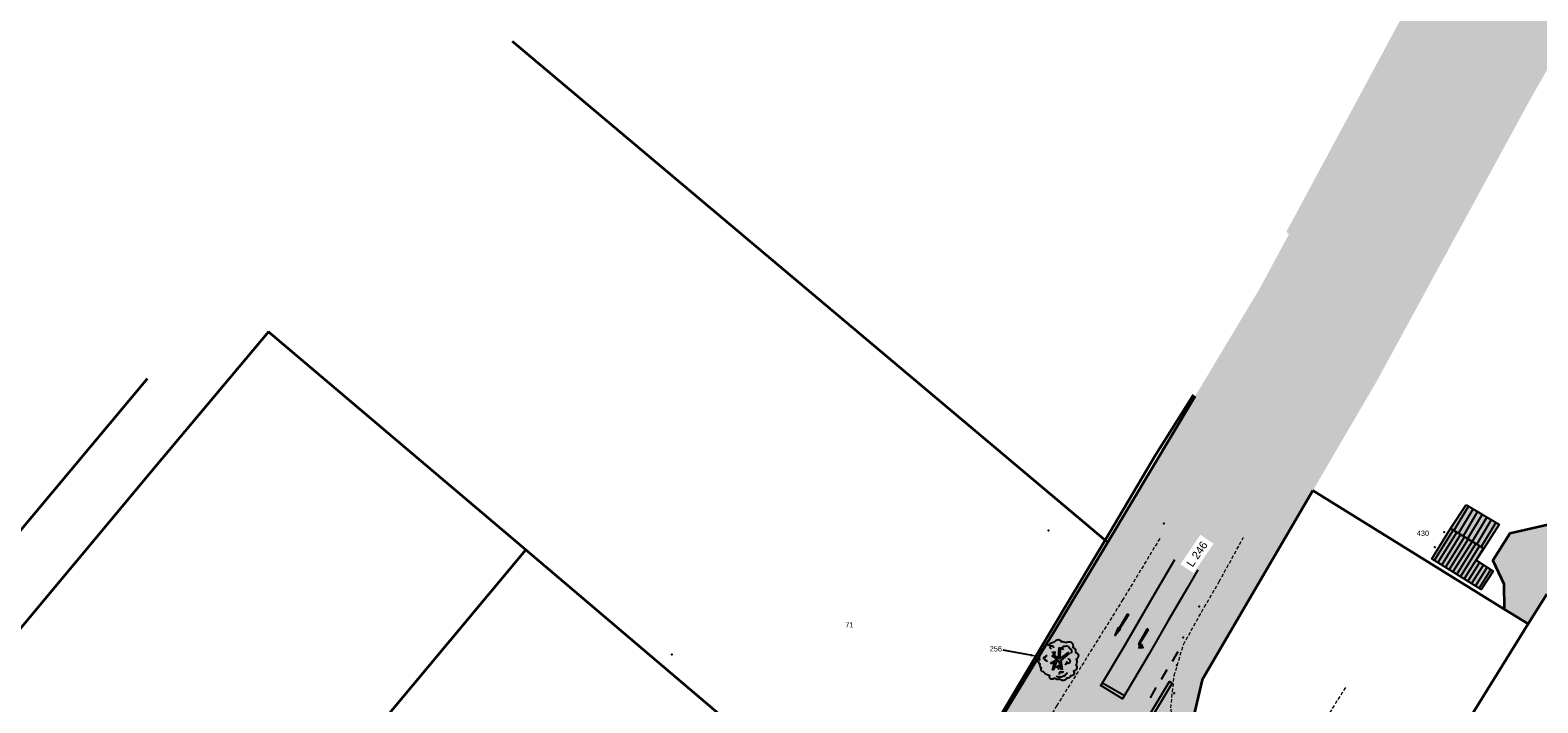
# Model space of a CAD drawing. Header units: metres. Extents: x 32314623 to 32316932, y 5614378 to 5615384.
# Tile 26 of 35: x 32315984 to 32316198, y 5615064 to 5615159. Entities that reach past the tile are written whole.
import ezdxf
from ezdxf import colors
from ezdxf.entities.mleader import LeaderData, LeaderLine
from ezdxf.math import Vec2, Vec3

# ---------------------------------------------------------------- set-up
doc = ezdxf.new("R2010")
doc.units = ezdxf.units.M
for name, pattern in [('1', [0]), ('12', [0]), ('20', [1.5, 0.5, -0.25, 0.5, -0.25]), ('3', [0]), ('412', [0])]:
    doc.linetypes.add(name, pattern=pattern)
doc.layers.get('0').update_dxf_attribs({"color": 1, "linetype": 'CONTINUOUS'})
for name, color, linetype in [('alte Gebäude', 7, 'CONTINUOUS'), ('alte Grenzen', 7, 'CONTINUOUS'), ('altes Gebäude Füllung', 7, 'CONTINUOUS'), ('Bäume Stäucher', 7, 'CONTINUOUS'), ('Diverses', 7, 'CONTINUOUS'), ('Ebene 1', 7, 'CONTINUOUS'), ('Fahrbahn', 7, 'CONTINUOUS'), ('Flurstücksnummer - Straßenname', 7, 'CONTINUOUS'), ('Gebäudeschraffur', 7, 'CONTINUOUS'), ('Straßenbestandspläne', 7, 'CONTINUOUS'), ('Texte zu Fahrbahn - Toptexte', 7, 'CONTINUOUS'), ('vorhandene Straße', 7, 'CONTINUOUS')]:
    doc.layers.add(name, color=color, linetype=linetype)
doc.styles.add('Flurstücksnummer', font='Arial.ttf')
doc.styles.add('Straßenname', font='Arial.ttf')

# ---------------------------------------------------------------- blocks, each defined once
blk = doc.blocks.new('S175', base_point=(-0.05, 0.125))
at = {"color": 0, "lineweight": -2}
for points in [[(-0.065, 0.09), (-0.065, 0.27), (-0.205, 0.18)], [(-0.07, 0.1), (-0.07, 0.255), (-0.195, 0.18)], [(-0.075, 0.11), (-0.075, 0.245), (-0.185, 0.18)], [(-0.08, 0.12), (-0.175, 0.18), (-0.08, 0.235)], [(-0.085, 0.13), (-0.165, 0.18), (-0.085, 0.225)], [(-0.09, 0.14), (-0.155, 0.18), (-0.09, 0.215)], [(-0.095, 0.15), (-0.095, 0.205), (-0.145, 0.18)], [(-0.1, 0.16), (-0.1, 0.195), (-0.135, 0.18)], [(-0.105, 0.17), (-0.105, 0.185), (-0.125, 0.18)]]:
    blk.add_lwpolyline(points, close=True, dxfattribs=at)
for points in [[(-0.105, 0.18), (-0.115, 0.18)], [(-0.015, -0.495), (-0.005, 0.13), (-0.02, -0.5)], [(-0.005, -0.5), (0, 0.13), (-0.01, -0.5)], [(0.005, 0.13), (0.02, -0.5)]]:
    blk.add_lwpolyline(points, dxfattribs=at)
for points in [[(0.025, -0.5), (0.01, 0.13, 0.500407), (-0.065, 0.19)], [(0.005, 0.13), (0.015, -0.5), (0.01, -0.5), (0.005, 0.13, 0.444075), (-0.065, 0.185)], [(-0.065, 0.18, -0.447352), (0, 0.13), (0, -0.5)], [(-0.065, 0.175, -0.451416), (-0.005, 0.13)], [(-0.025, -0.5), (-0.01, 0.13, 0.456581), (-0.065, 0.17)]]:
    blk.add_lwpolyline(points, format="xyb", dxfattribs=at)
for p in [(-0.015, -0.5), (0.005, -0.5), (0.015, -0.165), (0.015, -0.17), (0.015, -0.175)]:
    blk.add_point(p, dxfattribs=at)
blk = doc.blocks.new('S174', base_point=(-0.05, 0.125))
at = {"color": 0, "lineweight": -2}
for points in [[(-0.05, 0.125), (0.05, 0.125), (0, 0.425), (0.005, -0.5)], [(-0.05, 0.125), (0, 0.425), (0.04, 0.135), (-0.04, 0.135), (0, 0.425)], [(-0.025, -0.5), (-0.01, 0.13)], [(-0.005, 0.13), (-0.02, -0.5)], [(-0.005, 0.13), (-0.015, -0.495)], [(0, -0.5), (0, 0.13), (-0.01, -0.5)], [(-0.005, -0.5), (0, 0.13)], [(0.005, 0.13), (0.02, -0.5)], [(0.025, -0.5), (0.01, 0.13)]]:
    blk.add_lwpolyline(points, dxfattribs=at)
for points in [[(0, 0.4), (-0.03, 0.14), (0.03, 0.14)], [(0, 0.38), (0.02, 0.145), (-0.02, 0.145)], [(0, 0.3), (0.01, 0.15), (-0.01, 0.15)], [(0.005, 0.13), (0.015, -0.5), (0.01, -0.5)]]:
    blk.add_lwpolyline(points, close=True, dxfattribs=at)
for p in [(0, 0.135), (-0.015, -0.5), (0.015, -0.165), (0.015, -0.17), (0.015, -0.175)]:
    blk.add_point(p, dxfattribs=at)
blk = doc.blocks.new('S115')
at = {"color": 92, "true_color": 0x00cd00}
blk.add_lwpolyline([(0.38, 0.18, -0.720322), (0.4, 0.02, -0.293105), (0.39, -0.12, -0.60356), (0.335, -0.26, -0.682674), (0.265, -0.37, -0.389231), (0.175, -0.43, -0.560861), (0.005, -0.445, -0.33185), (-0.125, -0.425, -0.983969), (-0.225, -0.375, -0.154039), (-0.375, -0.28, -0.618334), (-0.425, -0.185, -0.323718), (-0.455, -0.09, -0.727182), (-0.46, 0.005, -0.3406), (-0.445, 0.12, -0.78117), (-0.425, 0.195, -0.280586), (-0.365, 0.28, -0.603026), (-0.245, 0.355, -0.210061), (-0.11, 0.435, -0.647135), (0.045, 0.43, -0.293004), (0.15, 0.405, -0.808724), (0.315, 0.3, -0.423577)], format="xyb", close=True, dxfattribs=at)
for points in [[(-0.28, -0.015, -0.683441), (-0.33, 0.01, -1.429021), (-0.32, 0.075, -0.554902), (-0.29, 0.105)], [(-0.19, 0.26, -2.311325), (-0.14, 0.29)], [(0.1, 0.265, -1.589785), (0.08, 0.295, -0.618917), (0.135, 0.325, -0.49854), (0.235, 0.275, -0.65059), (0.265, 0.16)], [(0.125, -0.09, 0.752735), (0.175, -0.045, 2.3423), (0.2, 0.015)], [(0.185, -0.295, -0.230204), (0.135, -0.35, -0.683441), (0.085, -0.375, -0.556841), (0.02, -0.395, -0.46095), (-0.07, -0.38)], [(0.105, -0.295, 0.635794), (0.06, -0.3, 1.273144), (0.005, -0.34)]]:
    blk.add_lwpolyline(points, format="xyb", dxfattribs=at)
at = {"color": 34}
for points in [[(-0.215, -0.07), (-0.055, 0.015), (-0.18, 0.11)], [(-0.18, 0.185), (-0.13, 0.175), (-0.125, 0.2)], [(-0.165, 0.14), (-0.025, 0.035), (-0.005, 0.295)], [(-0.135, 0.115), (-0.13, 0.165), (-0.165, 0.175)], [(-0.11, 0.2), (-0.115, 0.105)], [(0.02, 0.305), (0.01, 0.025), (0.225, 0.185)], [(0.235, 0.165), (0.035, -0.01), (0.065, -0.23)], [(-0.165, -0.245), (-0.115, -0.065), (-0.195, -0.09)], [(-0.095, -0.17), (0.015, -0.11), (-0.015, -0.02), (-0.08, -0.05), (-0.14, -0.235)], [(-0.03, -0.2), (-0.04, -0.155), (-0.065, -0.17)], [(0.05, -0.22), (0.015, -0.125), (-0.02, -0.15), (-0.02, -0.22)]]:
    blk.add_lwpolyline(points, dxfattribs=at)
blk = doc.blocks.new('*X37')
at = {"color": 7, "linetype": '3', "lineweight": 25}
for p, q in [((32316185.845116, 5615088.44545), (32316183.170497, 5615084.149482)), ((32316186.381919, 5615088.125129), (32316183.701071, 5615083.819153)), ((32316186.918723, 5615087.804807), (32316184.231644, 5615083.488825)), ((32316187.455527, 5615087.484486), (32316184.762218, 5615083.158496)), ((32316187.992331, 5615087.164165), (32316185.292791, 5615082.828168)), ((32316188.529135, 5615086.843844), (32316185.823364, 5615082.49784)), ((32316189.065939, 5615086.523523), (32316186.353938, 5615082.167511)), ((32316189.602742, 5615086.203202), (32316186.884511, 5615081.837183)), ((32316190.139546, 5615085.882881), (32316187.415085, 5615081.506854)), ((32316189.608941, 5615083.848089), (32316187.945658, 5615081.176526)), ((32316190.135714, 5615083.511656), (32316188.476231, 5615080.846198)), ((32316190.662486, 5615083.175222), (32316189.006805, 5615080.515869)), ((32316191.189259, 5615082.838789), (32316189.537378, 5615080.185541))]:
    blk.add_line(p, q, dxfattribs=at)
blk = doc.blocks.new('*X42')
at = {"color": 7, "linetype": '12', "lineweight": 25}
for p, q in [((32316188.039507, 5615091.833711), (32316185.972357, 5615088.369522)), ((32316188.682641, 5615091.447858), (32316186.616407, 5615087.985205)), ((32316189.325774, 5615091.062005), (32316187.260457, 5615087.600888)), ((32316189.968908, 5615090.676153), (32316187.904507, 5615087.216571)), ((32316190.612042, 5615090.2903), (32316188.548557, 5615086.832254)), ((32316191.255175, 5615089.904447), (32316189.192607, 5615086.447937)), ((32316191.898309, 5615089.518595), (32316189.836657, 5615086.06362))]:
    blk.add_line(p, q, dxfattribs=at)

msp = doc.modelspace()

# ---------------------------------------------------------------- hatches: boundary and pattern name
at = {"layer": 'altes Gebäude Füllung', "lineweight": 25, "true_color": 0xcccccc}
for points in [[(32316192.37, 5615089.24), (32316190.2, 5615085.85), (32316185.5, 5615088.65), (32316187.69, 5615092.04)], [(32316189.84, 5615080), (32316182.84, 5615084.35), (32316185.5, 5615088.65), (32316190.2, 5615085.85), (32316189.12, 5615084.16), (32316191.52, 5615082.62)]]:
    msp.add_hatch(color=254, dxfattribs=at).paths.add_polyline_path(points, flags=0)
at = {"layer": 'vorhandene Straße', "lineweight": 25, "true_color": 0xe6d499}
for points in [[(32316121.82, 5615012.12), (32316107.46, 5614991.25), (32316089.07, 5614967.43), (32316076.22, 5614955.11), (32316059.93, 5614966.77), (32316063.93, 5614972.04), (32316091.17, 5615011.88), (32316106.77, 5615037.09), (32316108.36, 5615039.76), (32316129.25, 5615074.04), (32316158.47, 5615122.82), (32316162.56, 5615130.43), (32316162.18, 5615130.75), (32316186.59, 5615176.11), (32316190, 5615174.3), (32316221.73, 5615228.87), (32316252.65, 5615279.58), (32316271.88, 5615306.02), (32316274.42, 5615314.13), (32316347.28, 5615383.52), (32316356.12, 5615381.16), (32316364.83, 5615378.82), (32316378.29, 5615375.22), (32316365.8, 5615375.78), (32316364.53, 5615372.61), (32316348.95, 5615360.04), (32316326.88, 5615341.44), (32316307.07, 5615321.41), (32316290.21, 5615302.89), (32316277.21, 5615285.53), (32316268.3, 5615273.65), (32316263.86, 5615267.01), (32316262.74, 5615267.64), (32316259.92, 5615264.02), (32316252.74, 5615251.35), (32316253.16, 5615251.11), (32316251.2, 5615247.78), (32316234.14, 5615218.48), (32316221.49, 5615195.61), (32316209.9, 5615172.43), (32316196.98, 5615149.91), (32316174.93, 5615109.42), (32316150.25, 5615067.19), (32316148.78, 5615060.97), (32316125.8, 5615020.71)], [(32316246.16, 5615085.96), (32316214.41, 5615103.97), (32316196.5, 5615075.12), (32316193.1, 5615077.22), (32316193.03, 5615080.81), (32316191.5, 5615084.12), (32316193.88, 5615087.94), (32316200.75, 5615089.54), (32316208.84, 5615102.57), (32316208.36, 5615105.11), (32316207.11, 5615106.95), (32316202.36, 5615110.79), (32316204.34, 5615114.27), (32316216.52, 5615107.36), (32316217.24, 5615106.96), (32316252.02, 5615087.21)]]:
    msp.add_hatch(color=41, dxfattribs=at).paths.add_polyline_path(points, flags=0)

# ---------------------------------------------------------------- linework, layer by layer
at = {"layer": 'alte Grenzen', "color": 7, "linetype": '1', "lineweight": 35}
for p, q in [((32316052.38, 5615157.84), (32316136.48, 5615087.03)), ((32316054.29, 5615085.64), (32316017.81, 5615116.58)), ((32315975.58, 5615079.97), (32316000.66, 5615109.96)), ((32316136.48, 5615087.03), (32316136.85, 5615086.73)), ((32316092.82, 5615052.94), (32316054.29, 5615085.64)), ((32316199.14, 5615079.37), (32316196.5, 5615075.12)), ((32316193.1, 5615077.22), (32316196.5, 5615075.12)), ((32316196.5, 5615075.12), (32316175.11, 5615040.67))]:
    msp.add_line(p, q, dxfattribs=at)
for points in [[(32316017.81, 5615116.58), (32316002.7, 5615098.58), (32315927.45, 5615008.34), (32315926.54, 5615000.86)], [(32316204.34, 5615114.27), (32316202.36, 5615110.79), (32316207.11, 5615106.95), (32316208.36, 5615105.11), (32316208.84, 5615102.57), (32316200.75, 5615089.54), (32316193.88, 5615087.94), (32316191.5, 5615084.12), (32316193.03, 5615080.81), (32316193.1, 5615077.22)], [(32316136.48, 5615087.03), (32316130.79, 5615077.47), (32316108.36, 5615039.76)], [(32316136.85, 5615086.73), (32316129.25, 5615074.04), (32316108.36, 5615039.76)], [(32316008.79, 5614984.69), (32316001.55, 5614994.02), (32315990.14, 5615008.72), (32316054.29, 5615085.64)]]:
    msp.add_lwpolyline(points, dxfattribs=at)
at = {"layer": 'Diverses', "color": 7, "linetype": '12', "lineweight": 25}
msp.add_lwpolyline([(32316187.69, 5615092.04), (32316192.37, 5615089.24), (32316190.2, 5615085.85), (32316185.5, 5615088.65)], close=True, dxfattribs=at)
at = {"layer": 'Diverses', "color": 7, "true_color": 0xffffff}
for p in [(32316144.82, 5615089.37), (32316128.45, 5615088.38), (32316184.57, 5615088.16), (32316183.25, 5615086.02), (32316182.05, 5615084.09), (32316149.81, 5615077.61), (32316147.57, 5615073.19), (32316075.03, 5615070.79), (32316146.68, 5615069.29), (32316146.3, 5615065.3)]:
    msp.add_point(p, dxfattribs=at)
at = {"layer": 'Fahrbahn', "color": 7, "linetype": '20', "lineweight": 18}
msp.add_lwpolyline([(32316170.56, 5615066.1), (32316164.91, 5615057.03), (32316179.6, 5615047.91)], dxfattribs=at)
at = {"layer": 'Straßenbestandspläne', "color": 253, "linetype": '412', "lineweight": 25, "true_color": 0xb2b2b2}
for p, q in [((32316146.06, 5615069.83), (32316146.86, 5615071.21)), ((32316144.48, 5615067.27), (32316145.29, 5615068.64)), ((32316136.11, 5615066.78), (32316139.22, 5615064.95)), ((32316142.9, 5615064.66), (32316143.74, 5615066.09))]:
    msp.add_line(p, q, dxfattribs=at)
msp.add_lwpolyline([(32316135.82, 5615066.31), (32316139.12, 5615071.83), (32316143.3, 5615079), (32316146.36, 5615084.25)], dxfattribs=at)
msp.add_lwpolyline([(32316145.99, 5615066.71), (32316137.37, 5615052.41), (32316137, 5615052.61), (32316145.61, 5615066.94)], close=True, dxfattribs=at)

# ---------------------------------------------------------------- block references
at = {"layer": 'Bäume Stäucher', "color": 94, "xscale": 6, "yscale": 6}
msp.add_blockref('S115', (32316130, 5615070), dxfattribs=at)
at = {"layer": 'Gebäudeschraffur', "color": 7, "true_color": 0xffffff}
msp.add_blockref('*X42', (0, 0), dxfattribs=at)
at = {"layer": 'Straßenbestandspläne', "color": 7, "xscale": 3.75, "yscale": 3.75}
for name, p, rotation in [('S174', (32316138.66, 5615074.37), 149.180716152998), ('S175', (32316141.48, 5615072.24), 149.46354062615)]:
    msp.add_blockref(name, p, dxfattribs=dict(at, rotation=rotation))

# ---------------------------------------------------------------- leaders
at = {"layer": 'Flurstücksnummer - Straßenname', "color": 7, "lineweight": 30}
ml = msp.add_multileader_mtext('Standard', dxfattribs=at)
ml.set_content('256', color=256, style='Flurstücksnummer')
ml.set_leader_properties(linetype='CONTINUOUS')
ml.build(insert=Vec2(0, 0))
ml.multileader.update_dxf_attribs({"has_dogleg": 0, "dogleg_length": 0, "arrow_head_size": 1})
ctx = ml.context
ctx.base_point, ctx.char_height, ctx.arrow_head_size, ctx.landing_gap_size = Vec3(32316120.98, 5615071.97), 0.75, 1, 0
notes = []
notes.append((ctx, [(0, (1, 1, 0), (32316122.01, 5615071.41), (0, 0), 0, [(0, [(32316126.9, 5615070.53)], 0, [])])]))
ctx.mtext.insert, ctx.mtext.alignment, ctx.mtext.line_spacing_factor = Vec3(32316120.98, 5615071.97), 2, 0.84
for ctx, leaders in notes:
    for number, flags, end, landing, length, lines in leaders:
        leader = LeaderData()
        leader.index, (leader.has_last_leader_line, leader.has_dogleg_vector, leader.attachment_direction) = number, flags
        leader.last_leader_point, leader.dogleg_vector, leader.dogleg_length = Vec3(end), Vec3(landing), length
        for number, points, colour, breaks in lines:
            line = LeaderLine()
            line.index, line.vertices, line.color, line.breaks = number, Vec3.list(points), colors.encode_raw_color(colour), breaks
            leader.lines.append(line)
        ctx.leaders.append(leader)

# ---------------------------------------------------------------- next in the draw order: texts
at = {"layer": 'Flurstücksnummer - Straßenname', "color": 7, "lineweight": 30, "char_height": 0.75, "attachment_point": 8, "line_spacing_factor": 0.84, "style": 'Flurstücksnummer', "bg_fill": 2}
for s, insert in [('430', (32316181.56, 5615087.6)), ('71', (32316100.21, 5615074.62))]:
    msp.add_mtext(s, dxfattribs=dict(at, insert=insert))
at = {"layer": 'Texte zu Fahrbahn - Toptexte', "color": 7, "lineweight": 35, "insert": (32316148.89, 5615083.1), "char_height": 1.125, "attachment_point": 7, "rotation": 55.8044, "line_spacing_factor": 0.84, "style": 'Straßenname', "bg_fill": 2}
msp.add_mtext('L 246', dxfattribs=at)

# ---------------------------------------------------------------- next in the draw order: linework, layer by layer
at = {"layer": 'alte Gebäude', "color": 7, "linetype": '3', "lineweight": 25}
msp.add_lwpolyline([(32316190.2, 5615085.85), (32316189.12, 5615084.16), (32316191.52, 5615082.62), (32316189.84, 5615080), (32316182.84, 5615084.35), (32316185.5, 5615088.65)], close=True, dxfattribs=at)
at = {"layer": 'alte Grenzen', "color": 7, "linetype": '1', "lineweight": 35}
for p, q in [((32316136.85, 5615086.73), (32316149.25, 5615107.43)), ((32316193.1, 5615077.22), (32316165.96, 5615094.07))]:
    msp.add_line(p, q, dxfattribs=at)
for points in [[(32316136.48, 5615087.03), (32316143.7, 5615099.16), (32316149.01, 5615107.63)], [(32316165.96, 5615094.07), (32316150.25, 5615067.19), (32316148.78, 5615060.97)]]:
    msp.add_lwpolyline(points, dxfattribs=at)
at = {"layer": 'Ebene 1', "color": 7, "linetype": '20', "lineweight": 18}
msp.add_lwpolyline([(32316206.8, 5615001.13), (32316199.24, 5615008.16), (32316191.96, 5615015.58), (32316184.31, 5615023.77), (32316178.8, 5615029.22), (32316172.47, 5615034.71), (32316166.39, 5615039.48), (32316160.09, 5615043.94), (32316154.85, 5615048.09), (32316151.09, 5615051.42), (32316148.84, 5615054.29), (32316146.47, 5615058.81), (32316145.81, 5615063.21), (32316146.28, 5615067.8), (32316147.61, 5615072.23), (32316150.56, 5615077.53), (32316152.66, 5615081.13), (32316156.13, 5615087.44)], dxfattribs=at)
at = {"layer": 'Fahrbahn', "color": 7, "linetype": '20', "lineweight": 18}
msp.add_lwpolyline([(32316144.24, 5615087.24), (32316139, 5615078.58), (32316129.63, 5615063.53), (32316117.01, 5615042.89), (32316105.4, 5615024.22), (32316090.67, 5615001.62), (32316081.43, 5614987.78), (32316070.62, 5614972.7), (32316061.69, 5614960.87), (32316053.62, 5614950.45), (32316046.03, 5614941.12), (32316039.3, 5614933.11), (32316032.23, 5614924.51), (32316024.64, 5614915.56), (32316018.04, 5614908.29), (32316011.75, 5614901.28), (32316005.06, 5614894.11), (32316000.06, 5614888.79), (32315990.81, 5614878.96)], dxfattribs=at)
at = {"layer": 'Straßenbestandspläne', "color": 253, "linetype": '412', "lineweight": 25, "true_color": 0xb2b2b2}
msp.add_lwpolyline([(32316149.62, 5615082.8), (32316148.23, 5615080.34), (32316145.38, 5615075.5), (32316142.72, 5615070.89), (32316138.97, 5615064.52), (32316135.86, 5615066.37)], dxfattribs=at)

# ---------------------------------------------------------------- next in the draw order: block references
at = {"layer": 'Gebäudeschraffur', "color": 7, "true_color": 0xffffff}
msp.add_blockref('*X37', (0, 0), dxfattribs=at)

doc.saveas('drawing.dxf')
